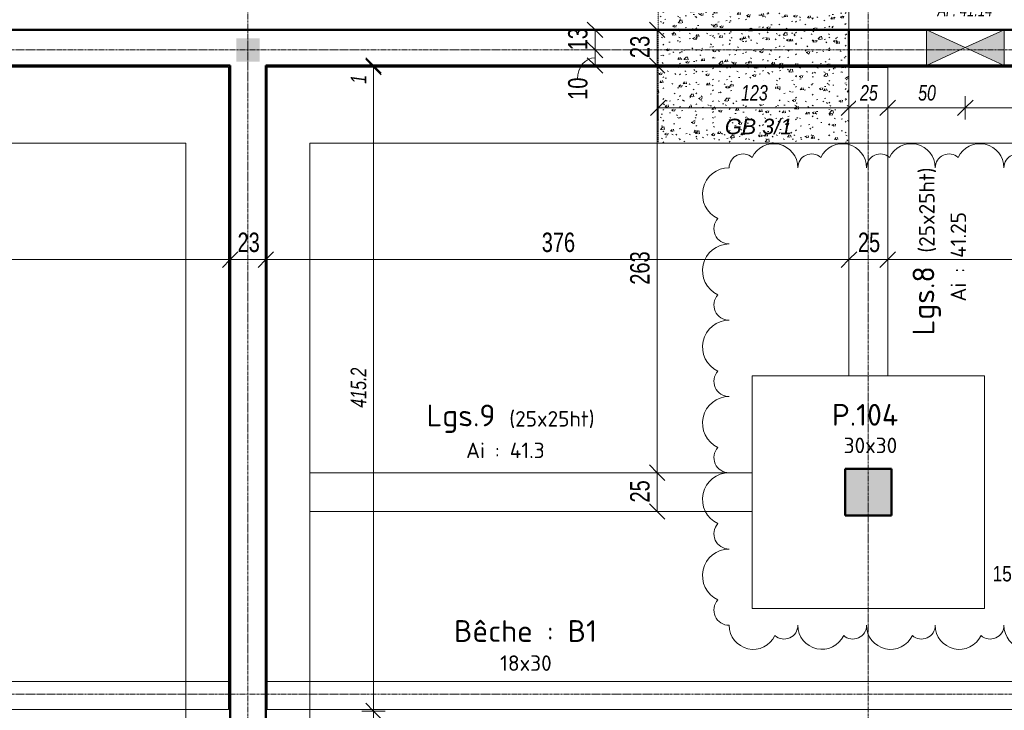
# Model space of a CAD drawing. Header units: millimetres. Extents: x 3690 to 285311, y -2348 to 78336.
# Tile 27 of 46: x 93734 to 100082, y 57482 to 61934. Entities that reach past the tile are written whole.
import ezdxf

# ---------------------------------------------------------------- set-up
doc = ezdxf.new("R2010")
doc.units = ezdxf.units.MM
for name, pattern in [('Ligne de quadrillage', [22.225, 12.7, -3.175, 3.175, -3.175]), ('Tiret 1_16_', [3.175, 1.5875, -1.5875]), ('tiret perso', [2.6, 1.3, -1.3])]:
    doc.linetypes.add(name, pattern=pattern)
for name, color, linetype, lineweight in [('A-ANNO-DIMS', 211, 'Continuous', 9), ('A-ANNO-DIMS-50', 211, 'Continuous', 9), ('A-DETL', 90, 'Continuous', 5), ('A-DETL-GENF', 92, 'Continuous', 5), ('A-FLOR', 192, 'Continuous', 5), ('A-FLOR-IDEN', 11, 'Continuous', 9), ('A-FLOR-OTLN', 51, 'Continuous', 5), ('A-GENM', 13, 'Continuous', 5), ('A-GENM-IDEN', 13, 'Continuous', 9), ('A-WALL', 113, 'Continuous', 9), ('G-ANNO-REVC', 71, 'Continuous', 9), ('G-ANNO-TEXT', 231, 'Continuous', 9), ('S-BEAM', 12, 'Continuous', 5), ('S-BEAM-IDEN', 2, 'Continuous', 9), ('S-COLS', 52, 'Continuous', 5), ('S-COLS-IDEN', 171, 'Continuous', 9), ('S-FNDN', 32, 'Continuous', 9), ('S-FNDN-IDEN', 2, 'Continuous', 9), ('S-GRID', 1, 'Continuous', 9)]:
    doc.layers.add(name, color=color, linetype=linetype, lineweight=lineweight)
doc.styles.add('Arial Narrow_5', font='ARIALN.TTF', dxfattribs={"width": 0.9, "height": 125})
doc.styles.add('Arial Narrow_I', font='ARIALNI.TTF', dxfattribs={"width": 0.9, "height": 100})
doc.styles.add('Arial_6', font='arial.ttf', dxfattribs={"width": 0.8, "height": 100})
doc.styles.add('Arial_I_1', font='ariali.ttf', dxfattribs={"height": 100})
doc.styles.add('Arial_I_2', font='ariali.ttf', dxfattribs={"width": 0.75, "height": 80})
doc.styles.add('ISOCPEUR', font='isocpeur.ttf', dxfattribs={"height": 100})
doc.styles.add('ISOCPEUR_B', font='txt', dxfattribs={"height": 140})
doc.dimstyles.new('AB6_1_50_-_GB', dxfattribs={"dimscale": 304.8, "dimtxt": 127.928872, "dimasz": 0.328084, "dimexe": 0.246063, "dimexo": 0.0625, "dimgap": 0.04101, "dimtad": 1, "dimdec": 0, "dimlfac": 0.1, "dimdsep": 46, "dimtxsty": 'Arial Narrow_5', "dimblk1": 'OBLIQUE', "dimblk2": 'OBLIQUE', "dimsah": 1, "dimcen": 0.09, "dimazin": 0, "dimtfac": 1, "dimtdec": 4, "dimtix": 1, "dimtmove": 0, "dimatfit": 3, "dimfxl": 0.246063, "dimfxlon": 1, "dimtvp": 1, "dimtolj": 1, "dimtzin": 0, "dimarcsym": 2})
doc.dimstyles.new('AB6_1_50_-_GB_2', dxfattribs={"dimscale": 304.8, "dimtxt": 127.928872, "dimasz": 0.328084, "dimexe": 0.246063, "dimexo": 0.0625, "dimgap": 0.04101, "dimtad": 1, "dimdec": 0, "dimlfac": 0.1, "dimdsep": 46, "dimtxsty": 'Arial Narrow_5', "dimblk1": 'OBLIQUE', "dimblk2": 'OBLIQUE', "dimsah": 1, "dimcen": 0.09, "dimazin": 0, "dimtfac": 1, "dimtdec": 4, "dimtix": 1, "dimtmove": 1, "dimatfit": 3, "dimfxl": 0.246063, "dimfxlon": 1, "dimtvp": 1, "dimtolj": 1, "dimtzin": 0, "dimarcsym": 2})
doc.dimstyles.new('AB6_1_50_-_GB_Italique', dxfattribs={"dimscale": 304.8, "dimtxt": 102.343097, "dimasz": 0.328084, "dimexe": 0.246063, "dimexo": 0.0625, "dimgap": 0.057415, "dimtad": 1, "dimdec": 1, "dimlfac": 0.1, "dimrnd": 0.1, "dimdsep": 46, "dimtxsty": 'Arial Narrow_I', "dimblk1": 'OBLIQUE', "dimblk2": 'OBLIQUE', "dimsah": 1, "dimcen": 0.09, "dimazin": 0, "dimtfac": 1, "dimtdec": 4, "dimtix": 1, "dimtmove": 0, "dimatfit": 3, "dimfxl": 0.246063, "dimfxlon": 1, "dimtvp": 1, "dimtfill": 1, "dimtolj": 1, "dimtzin": 0, "dimarcsym": 2})
doc.dimstyles.new('AB6_1_50_-_GB_Italique_2', dxfattribs={"dimscale": 304.8, "dimtxt": 102.343097, "dimasz": 0.328084, "dimexe": 0.246063, "dimexo": 0.0625, "dimgap": 0.057415, "dimtad": 1, "dimdec": 1, "dimlfac": 0.1, "dimrnd": 0.1, "dimdsep": 46, "dimtxsty": 'Arial Narrow_I', "dimblk1": 'OBLIQUE', "dimblk2": 'OBLIQUE', "dimsah": 1, "dimcen": 0.09, "dimazin": 0, "dimtfac": 1, "dimtdec": 4, "dimtix": 1, "dimtmove": 2, "dimatfit": 3, "dimfxl": 0.246063, "dimfxlon": 1, "dimtvp": 1, "dimtfill": 1, "dimtolj": 1, "dimtzin": 0, "dimarcsym": 2})

# ---------------------------------------------------------------- blocks, each defined once
blk = doc.blocks.new('G_POTEAU-RECT - 30x30-2991711-Fondations variante')
at = {"layer": 'S-COLS', "color": 10, "lineweight": 50}
for p, q in [((-150, -150), (-150, 150)), ((-150, 150), (150, 150)), ((-150, 150), (150, 150)), ((-150, -150), (-150, 150)), ((150, 150), (150, -150)), ((150, 150), (150, -150)), ((150, -150), (-150, -150)), ((150, -150), (-150, -150))]:
    blk.add_line(p, q, dxfattribs=at)
blk = doc.blocks.new('ECBIM_BIM_RESA VOILE RECTANGULAIRE - ECBIM_BIM_RESA VOILE RECTANGULAIRE-3039089-Fondations variante')
at = {"layer": 'A-DETL-GENF'}
for points in [[(2751.9, 59865.6), (3001.9, 59980.6), (2751.9, 60095.6)], [(3251.9, 59865.6), (3251.9, 60095.6), (3001.9, 59980.6)]]:
    blk.add_hatch(color=256, dxfattribs=at).paths.add_polyline_path(points)
for p, q in [((2751.9, 60095.6), (3001.9, 59980.6)), ((2751.9, 59865.6), (2751.9, 60095.6)), ((3001.9, 59980.6), (3251.9, 60095.6)), ((3251.9, 60095.6), (3251.9, 59865.6)), ((3001.9, 59980.6), (2751.9, 59865.6)), ((3251.9, 59865.6), (3001.9, 59980.6))]:
    blk.add_line(p, q, dxfattribs=at)
blk = doc.blocks.new('DIMBLOCK117-Fondations variante')
at = {"layer": 'A-ANNO-DIMS-50'}
for p, q in [((99330.5, 60387.2), (99330.5, 60462.2)), ((103090.5, 60387.2), (103090.5, 60462.2)), ((103090.5, 60387.2), (99330.5, 60387.2)), ((99330.5, 60387.2), (99330.5, 60312.2)), ((103090.5, 60387.2), (103090.5, 60312.2))]:
    blk.add_line(p, q, dxfattribs=at)
at = {"layer": 'A-ANNO-DIMS-50', "lineweight": 18}
for p, q in [((99330.5, 60387.2), (99380.5, 60437.2)), ((103090.5, 60387.2), (103140.5, 60437.2)), ((99330.5, 60387.2), (99280.5, 60337.2)), ((103090.5, 60387.2), (103040.5, 60337.2))]:
    blk.add_line(p, q, dxfattribs=at)
at = {"layer": 'A-ANNO-DIMS-50', "color": 0, "insert": (101109.9, 60561.2), "char_height": 125, "width": 241.237, "attachment_point": 1, "line_spacing_factor": 0.974696, "style": 'Arial Narrow_5'}
blk.add_mtext('376', dxfattribs=at)
blk = doc.blocks.new('_Oblique')
at = {"color": 0, "linetype": 'ByBlock', "lineweight": -2}
blk.add_line((-0.5, -0.5), (0.5, 0.5), dxfattribs=at)
blk = doc.blocks.new('DIMBLOCK118-Fondations variante')
at = {"layer": 'A-ANNO-DIMS-50'}
for p, q in [((99080.5, 60387.2), (99080.5, 60462.2)), ((99330.5, 60387.2), (99330.5, 60462.2)), ((99330.5, 60387.2), (99080.5, 60387.2)), ((99080.5, 60387.2), (99080.5, 60312.2)), ((99330.5, 60387.2), (99330.5, 60312.2))]:
    blk.add_line(p, q, dxfattribs=at)
at = {"layer": 'A-ANNO-DIMS-50', "lineweight": 18}
for p, q in [((99080.5, 60387.2), (99130.5, 60437.2)), ((99330.5, 60387.2), (99380.5, 60437.2)), ((99080.5, 60387.2), (99030.5, 60337.2)), ((99330.5, 60387.2), (99280.5, 60337.2))]:
    blk.add_line(p, q, dxfattribs=at)
at = {"layer": 'A-ANNO-DIMS-50', "color": 0, "insert": (99138.4, 60561.2), "char_height": 125, "width": 160.825, "attachment_point": 1, "line_spacing_factor": 0.974696, "style": 'Arial Narrow_5'}
blk.add_mtext('25', dxfattribs=at)
blk = doc.blocks.new('DIMBLOCK119-Fondations variante')
at = {"layer": 'A-ANNO-DIMS-50'}
for p, q in [((95320.5, 60387.2), (95320.5, 60462.2)), ((99080.5, 60387.2), (99080.5, 60462.2)), ((99080.5, 60387.2), (95320.5, 60387.2)), ((95320.5, 60387.2), (95320.5, 60312.2)), ((99080.5, 60387.2), (99080.5, 60312.2))]:
    blk.add_line(p, q, dxfattribs=at)
at = {"layer": 'A-ANNO-DIMS-50', "lineweight": 18}
for p, q in [((95320.5, 60387.2), (95370.5, 60437.2)), ((99080.5, 60387.2), (99130.5, 60437.2)), ((95320.5, 60387.2), (95270.5, 60337.2)), ((99080.5, 60387.2), (99030.5, 60337.2))]:
    blk.add_line(p, q, dxfattribs=at)
at = {"layer": 'A-ANNO-DIMS-50', "color": 0, "insert": (97099.9, 60561.2), "char_height": 125, "width": 241.237, "attachment_point": 1, "line_spacing_factor": 0.974696, "style": 'Arial Narrow_5'}
blk.add_mtext('376', dxfattribs=at)
blk = doc.blocks.new('DIMBLOCK120-Fondations variante')
at = {"layer": 'A-ANNO-DIMS-50'}
for p, q in [((95090.5, 60387.2), (95090.5, 60462.2)), ((95320.5, 60387.2), (95320.5, 60462.2)), ((95320.5, 60387.2), (95090.5, 60387.2)), ((95090.5, 60387.2), (95090.5, 60312.2)), ((95320.5, 60387.2), (95320.5, 60312.2))]:
    blk.add_line(p, q, dxfattribs=at)
at = {"layer": 'A-ANNO-DIMS-50', "lineweight": 18}
for p, q in [((95090.5, 60387.2), (95140.5, 60437.2)), ((95320.5, 60387.2), (95370.5, 60437.2)), ((95090.5, 60387.2), (95040.5, 60337.2)), ((95320.5, 60387.2), (95270.5, 60337.2))]:
    blk.add_line(p, q, dxfattribs=at)
at = {"layer": 'A-ANNO-DIMS-50', "color": 0, "insert": (95138.4, 60561.2), "char_height": 125, "width": 160.825, "attachment_point": 1, "line_spacing_factor": 0.974696, "style": 'Arial Narrow_5'}
blk.add_mtext('23', dxfattribs=at)
blk = doc.blocks.new('DIMBLOCK121-Fondations variante')
at = {"layer": 'A-ANNO-DIMS-50'}
for p, q in [((91320.5, 60387.2), (91320.5, 60462.2)), ((95090.5, 60387.2), (95090.5, 60462.2)), ((95090.5, 60387.2), (91320.5, 60387.2)), ((91320.5, 60387.2), (91320.5, 60312.2)), ((95090.5, 60387.2), (95090.5, 60312.2))]:
    blk.add_line(p, q, dxfattribs=at)
at = {"layer": 'A-ANNO-DIMS-50', "lineweight": 18}
for p, q in [((91320.5, 60387.2), (91370.5, 60437.2)), ((95090.5, 60387.2), (95140.5, 60437.2)), ((91320.5, 60387.2), (91270.5, 60337.2)), ((95090.5, 60387.2), (95040.5, 60337.2))]:
    blk.add_line(p, q, dxfattribs=at)
at = {"layer": 'A-ANNO-DIMS-50', "color": 0, "insert": (93104.9, 60561.2), "char_height": 125, "width": 241.237, "attachment_point": 1, "line_spacing_factor": 0.974696, "style": 'Arial Narrow_5'}
blk.add_mtext('377', dxfattribs=at)
blk = doc.blocks.new('DIMBLOCK182-Fondations variante')
at = {"layer": 'A-ANNO-DIMS-50', "lineweight": 18}
for p, q in [((96014.7, 61638.6), (95964.7, 61688.6)), ((96014.7, 61628.6), (95964.7, 61678.6)), ((96014.7, 61638.6), (96064.7, 61588.6)), ((96014.7, 61628.6), (96064.7, 61578.6))]:
    blk.add_line(p, q, dxfattribs=at)
at = {"layer": 'A-ANNO-DIMS-50'}
for p, q in [((96014.7, 61638.6), (95939.7, 61638.6)), ((96014.7, 61628.6), (95939.7, 61628.6)), ((96014.7, 61638.6), (96014.7, 61628.6)), ((96014.7, 61638.6), (96089.7, 61638.6)), ((96014.7, 61628.6), (96089.7, 61628.6))]:
    blk.add_line(p, q, dxfattribs=at)
at = {"layer": 'A-ANNO-DIMS-50', "color": 0, "insert": (95868, 61520.9), "char_height": 100, "width": 64.33, "attachment_point": 1, "rotation": 90, "line_spacing_factor": 0.974696, "style": 'Arial Narrow_I', "bg_fill": 3, "box_fill_scale": 1.25, "bg_fill_color": 256, "bg_fill_true_color": 13158600, "bg_fill_transparency": 0}
blk.add_mtext('\\fArial Narrow|b0|i1|c0|p34|;\\W.9;1', dxfattribs=at)
blk = doc.blocks.new('DIMBLOCK183-Fondations variante')
at = {"layer": 'A-ANNO-DIMS-50', "lineweight": 18}
for p, q in [((96014.7, 61628.6), (95964.7, 61678.6)), ((96014.7, 61628.6), (96064.7, 61578.6)), ((96014.7, 57477), (95964.7, 57527)), ((96014.7, 57477), (96064.7, 57427))]:
    blk.add_line(p, q, dxfattribs=at)
at = {"layer": 'A-ANNO-DIMS-50'}
for p, q in [((96014.7, 61628.6), (95939.7, 61628.6)), ((96014.7, 61628.6), (96014.7, 57477)), ((96014.7, 61628.6), (96089.7, 61628.6)), ((96014.7, 57477), (95939.7, 57477)), ((96014.7, 57477), (96089.7, 57477))]:
    blk.add_line(p, q, dxfattribs=at)
at = {"layer": 'A-ANNO-DIMS-50', "color": 0, "insert": (95868, 59432.6), "char_height": 100, "width": 288.51, "attachment_point": 1, "rotation": 90, "line_spacing_factor": 0.974696, "style": 'Arial Narrow_I', "bg_fill": 3, "box_fill_scale": 1.25, "bg_fill_color": 256, "bg_fill_true_color": 13158600, "bg_fill_transparency": 0}
blk.add_mtext('415.2', dxfattribs=at)
blk = doc.blocks.new('DIMBLOCK184-Fondations variante')
at = {"layer": 'A-ANNO-DIMS-50', "lineweight": 18}
for p, q in [((96014.7, 57477), (95964.7, 57527)), ((96014.7, 57477), (96064.7, 57427)), ((96014.7, 53545.4), (95964.7, 53595.4)), ((96014.7, 53545.4), (96064.7, 53495.4))]:
    blk.add_line(p, q, dxfattribs=at)
at = {"layer": 'A-ANNO-DIMS-50'}
for p, q in [((96014.7, 57477), (95939.7, 57477)), ((96014.7, 57477), (96014.7, 53545.4)), ((96014.7, 57477), (96089.7, 57477)), ((96014.7, 53545.4), (95939.7, 53545.4)), ((96014.7, 53545.4), (96089.7, 53545.4))]:
    blk.add_line(p, q, dxfattribs=at)
at = {"layer": 'A-ANNO-DIMS-50', "color": 0, "insert": (95868, 55391), "char_height": 100, "width": 288.51, "attachment_point": 1, "rotation": 90, "line_spacing_factor": 0.974696, "style": 'Arial Narrow_I', "bg_fill": 3, "box_fill_scale": 1.25, "bg_fill_color": 256, "bg_fill_true_color": 13158600, "bg_fill_transparency": 0}
blk.add_mtext('393.2', dxfattribs=at)
blk = doc.blocks.new('DIMBLOCK189-Fondations variante')
at = {"layer": 'A-ANNO-DIMS-50', "lineweight": 18}
for p, q in [((97843.7, 59013.6), (97793.7, 59063.6)), ((97843.7, 59013.6), (97893.7, 58963.6)), ((97843.7, 58763.6), (97793.7, 58813.6)), ((97843.7, 58763.6), (97893.7, 58713.6))]:
    blk.add_line(p, q, dxfattribs=at)
at = {"layer": 'A-ANNO-DIMS-50'}
for p, q in [((97843.7, 59013.6), (97768.7, 59013.6)), ((97843.7, 58763.6), (97843.7, 59013.6)), ((97843.7, 59013.6), (97918.7, 59013.6)), ((97843.7, 58763.6), (97768.7, 58763.6)), ((97843.7, 58763.6), (97918.7, 58763.6))]:
    blk.add_line(p, q, dxfattribs=at)
at = {"layer": 'A-ANNO-DIMS-50', "color": 0, "insert": (97669.6, 58821.5), "char_height": 125, "width": 160.825, "attachment_point": 1, "rotation": 90, "line_spacing_factor": 0.974696, "style": 'Arial Narrow_5'}
blk.add_mtext('25', dxfattribs=at)
blk = doc.blocks.new('DIMBLOCK190-Fondations variante')
at = {"layer": 'A-ANNO-DIMS-50', "lineweight": 18}
for p, q in [((97843.7, 61638.6), (97793.7, 61688.6)), ((97843.7, 61638.6), (97893.7, 61588.6)), ((97843.7, 59013.6), (97793.7, 59063.6)), ((97843.7, 59013.6), (97893.7, 58963.6))]:
    blk.add_line(p, q, dxfattribs=at)
at = {"layer": 'A-ANNO-DIMS-50'}
for p, q in [((97843.7, 61638.6), (97768.7, 61638.6)), ((97843.7, 59013.6), (97843.7, 61638.6)), ((97843.7, 61638.6), (97918.7, 61638.6)), ((97843.7, 59013.6), (97768.7, 59013.6)), ((97843.7, 59013.6), (97918.7, 59013.6))]:
    blk.add_line(p, q, dxfattribs=at)
at = {"layer": 'A-ANNO-DIMS-50', "color": 0, "insert": (97669.6, 60225.5), "char_height": 125, "width": 241.237, "attachment_point": 1, "rotation": 90, "line_spacing_factor": 0.974696, "style": 'Arial Narrow_5'}
blk.add_mtext('263', dxfattribs=at)
blk = doc.blocks.new('DIMBLOCK191-Fondations variante')
at = {"layer": 'A-ANNO-DIMS-50', "lineweight": 18}
for p, q in [((97843.7, 61868.6), (97793.7, 61918.6)), ((97843.7, 61868.6), (97893.7, 61818.6)), ((97843.7, 61638.6), (97793.7, 61688.6)), ((97843.7, 61638.6), (97893.7, 61588.6))]:
    blk.add_line(p, q, dxfattribs=at)
at = {"layer": 'A-ANNO-DIMS-50'}
for p, q in [((97843.7, 61868.6), (97768.7, 61868.6)), ((97843.7, 61638.6), (97843.7, 61868.6)), ((97843.7, 61868.6), (97918.7, 61868.6)), ((97843.7, 61638.6), (97768.7, 61638.6)), ((97843.7, 61638.6), (97918.7, 61638.6))]:
    blk.add_line(p, q, dxfattribs=at)
at = {"layer": 'A-ANNO-DIMS-50', "color": 0, "insert": (97669.6, 61686.5), "char_height": 125, "width": 160.825, "attachment_point": 1, "rotation": 90, "line_spacing_factor": 0.974696, "style": 'Arial Narrow_5'}
blk.add_mtext('23', dxfattribs=at)
blk = doc.blocks.new('Family - ___-3249061-Fondations variante')
at = {"layer": 'G-ANNO-REVC'}
for centre, radius, start, end in [((21688.5, 60220.7), 155, 357.88638, 152.67761), ((21489.3, 60228.1), 88.6, 46.07606, 177.88638), ((22131.1, 60204.4), 155, 357.88638, 152.67761), ((22573.7, 60188.1), 155, 357.88638, 152.67761), ((23016.2, 60171.7), 155, 357.88638, 152.67761), ((23458.8, 60155.4), 155, 357.88638, 152.67761), ((21931.9, 60211.8), 88.6, 46.07606, 177.88638), ((22374.5, 60195.4), 88.6, 46.07606, 177.88638), ((22817.1, 60179.1), 88.6, 46.07606, 177.88638), ((23259.7, 60162.8), 88.6, 46.07606, 177.88638), ((23901.4, 60139.1), 155, 357.88638, 152.67761), ((24344, 60122.7), 155, 357.88638, 152.67761), ((24786.6, 60106.4), 155, 357.88638, 152.67761), ((21394.4, 60059.4), 172.1, 87.88638, 242.67761), ((23702.3, 60146.4), 88.6, 46.07606, 177.88638), ((24144.9, 60130.1), 88.6, 46.07606, 177.88638), ((24587.5, 60113.8), 88.6, 46.07606, 177.88638), ((24937.9, 60002.4), 98.3, 316.07606, 87.88638), ((24929.7, 59781.3), 172.1, 267.88638, 62.67761), ((21386.3, 59838.3), 98.3, 136.07606, 267.88638), ((21376.3, 59568.1), 172.1, 87.88638, 242.67761), ((24919.8, 59511.1), 98.3, 316.07606, 87.88638), ((24911.6, 59290), 172.1, 267.88638, 62.67761), ((21368.1, 59347), 98.3, 136.07606, 267.88638), ((21358.2, 59076.8), 172.1, 87.88638, 242.67761), ((24901.6, 59019.8), 98.3, 316.07606, 87.88638), ((21350, 58855.7), 98.3, 136.07606, 267.88638), ((24893.5, 58798.7), 172.1, 267.88638, 62.67761), ((21340, 58585.5), 172.1, 87.88638, 242.67761), ((24883.5, 58528.5), 98.3, 316.07606, 87.88638), ((21331.9, 58364.4), 98.3, 136.07606, 267.88638), ((24875.3, 58307.4), 172.1, 267.88638, 62.67761), ((21321.9, 58094.2), 172.1, 87.88638, 242.67761), ((24865.4, 58037.2), 98.3, 316.07606, 87.88638), ((24857.2, 57816.1), 172.1, 267.88638, 62.67761), ((21313.7, 57873.1), 98.3, 136.07606, 267.88638), ((21303.8, 57602.9), 172.1, 87.88638, 242.67761), ((24847.2, 57545.9), 98.3, 316.07606, 87.88638), ((24839.1, 57324.8), 172.1, 267.88638, 62.67761), ((21295.6, 57381.8), 98.3, 136.07606, 267.88638), ((21446.9, 57277.8), 155, 177.88638, 332.67761), ((21646.1, 57270.5), 88.6, 226.07606, 357.88638), ((21889.5, 57261.5), 155, 177.88638, 332.67761), ((22088.7, 57254.1), 88.6, 226.07606, 357.88638), ((22332.1, 57245.1), 155, 177.88638, 332.67761), ((22531.2, 57237.8), 88.6, 226.07606, 357.88638), ((22774.7, 57228.8), 155, 177.88638, 332.67761), ((22973.8, 57221.5), 88.6, 226.07606, 357.88638), ((23217.3, 57212.5), 155, 177.88638, 332.67761), ((23416.4, 57205.1), 88.6, 226.07606, 357.88638), ((23659.9, 57196.1), 155, 177.88638, 332.67761), ((23859, 57188.8), 88.6, 226.07606, 357.88638), ((24102.5, 57179.8), 155, 177.88638, 332.67761), ((24301.6, 57172.4), 88.6, 226.07606, 357.88638), ((24545, 57163.5), 155, 177.88638, 332.67761), ((24744.2, 57156.1), 88.6, 226.07606, 357.88638)]:
    blk.add_arc(centre, radius, start, end, dxfattribs=at)
blk = doc.blocks.new('DIMBLOCK194-Fondations variante')
at = {"layer": 'A-ANNO-DIMS-50', "lineweight": 18}
for p, q in [((97443.7, 61868.6), (97393.7, 61918.6)), ((97443.7, 61868.6), (97493.7, 61818.6)), ((97443.7, 61738.6), (97393.7, 61788.6)), ((97443.7, 61738.6), (97493.7, 61688.6))]:
    blk.add_line(p, q, dxfattribs=at)
at = {"layer": 'A-ANNO-DIMS-50'}
for p, q in [((97443.7, 61868.6), (97368.7, 61868.6)), ((97443.7, 61868.6), (97443.7, 61738.6)), ((97443.7, 61868.6), (97518.7, 61868.6)), ((97443.7, 61738.6), (97368.7, 61738.6)), ((97443.7, 61738.6), (97518.7, 61738.6))]:
    blk.add_line(p, q, dxfattribs=at)
at = {"layer": 'A-ANNO-DIMS-50', "color": 0, "insert": (97269.6, 61736.5), "char_height": 125, "width": 160.825, "attachment_point": 1, "rotation": 90, "line_spacing_factor": 0.974696, "style": 'Arial Narrow_5'}
blk.add_mtext('13', dxfattribs=at)
blk = doc.blocks.new('DIMBLOCK195-Fondations variante')
at = {"layer": 'A-ANNO-DIMS-50', "lineweight": 18}
for p, q in [((97443.7, 61738.6), (97393.7, 61788.6)), ((97443.7, 61738.6), (97493.7, 61688.6)), ((97443.7, 61638.6), (97393.7, 61688.6)), ((97443.7, 61638.6), (97493.7, 61588.6))]:
    blk.add_line(p, q, dxfattribs=at)
at = {"layer": 'A-ANNO-DIMS-50'}
for p, q in [((97443.7, 61738.6), (97368.7, 61738.6)), ((97443.7, 61738.6), (97443.7, 61638.6)), ((97443.7, 61738.6), (97518.7, 61738.6)), ((97443.7, 61638.6), (97368.7, 61638.6)), ((97443.7, 61638.6), (97518.7, 61638.6))]:
    blk.add_line(p, q, dxfattribs=at)
blk.add_ellipse((97443.7, 61551.5), major_axis=(0, 137.1), ratio=0.831714, start_param=0, end_param=1.570796, dxfattribs=at)
at = {"layer": 'A-ANNO-DIMS-50', "color": 0, "insert": (97269.6, 61417.4), "char_height": 125, "width": 160.825, "attachment_point": 1, "rotation": 90, "line_spacing_factor": 0.974696, "style": 'Arial Narrow_5'}
blk.add_mtext('10', dxfattribs=at)
blk = doc.blocks.new('DIMBLOCK223-Fondations variante')
at = {"layer": 'A-ANNO-DIMS-50'}
for p, q in [((97850.5, 61365.7), (97850.5, 61440.7)), ((99080.5, 61365.7), (99080.5, 61440.7)), ((97850.5, 61365.7), (99080.5, 61365.7)), ((97850.5, 61365.7), (97850.5, 61290.7)), ((99080.5, 61365.7), (99080.5, 61290.7))]:
    blk.add_line(p, q, dxfattribs=at)
at = {"layer": 'A-ANNO-DIMS-50', "lineweight": 18}
for p, q in [((97850.5, 61365.7), (97900.5, 61415.7)), ((99080.5, 61365.7), (99130.5, 61415.7)), ((97850.5, 61365.7), (97800.5, 61315.7)), ((99080.5, 61365.7), (99030.5, 61315.7))]:
    blk.add_line(p, q, dxfattribs=at)
at = {"layer": 'A-ANNO-DIMS-50', "color": 0, "insert": (98385, 61512.5), "char_height": 100, "width": 192.99, "attachment_point": 1, "line_spacing_factor": 0.974696, "style": 'Arial Narrow_I', "bg_fill": 3, "box_fill_scale": 1.25, "bg_fill_color": 256, "bg_fill_true_color": 13158600, "bg_fill_transparency": 0}
blk.add_mtext('123', dxfattribs=at)
blk = doc.blocks.new('DIMBLOCK224-Fondations variante')
at = {"layer": 'A-ANNO-DIMS-50'}
for p, q in [((99080.5, 61365.7), (99080.5, 61440.7)), ((99330.5, 61365.7), (99330.5, 61440.7)), ((99080.5, 61365.7), (99330.5, 61365.7)), ((99080.5, 61365.7), (99080.5, 61290.7)), ((99330.5, 61365.7), (99330.5, 61290.7))]:
    blk.add_line(p, q, dxfattribs=at)
at = {"layer": 'A-ANNO-DIMS-50', "lineweight": 18}
for p, q in [((99080.5, 61365.7), (99130.5, 61415.7)), ((99330.5, 61365.7), (99380.5, 61415.7)), ((99080.5, 61365.7), (99030.5, 61315.7)), ((99330.5, 61365.7), (99280.5, 61315.7))]:
    blk.add_line(p, q, dxfattribs=at)
at = {"layer": 'A-ANNO-DIMS-50', "color": 0, "insert": (99151.8, 61512.5), "char_height": 100, "width": 128.66, "attachment_point": 1, "line_spacing_factor": 0.974696, "style": 'Arial Narrow_I', "bg_fill": 3, "box_fill_scale": 1.25, "bg_fill_color": 256, "bg_fill_true_color": 13158600, "bg_fill_transparency": 0}
blk.add_mtext('25', dxfattribs=at)
blk = doc.blocks.new('DIMBLOCK225-Fondations variante')
at = {"layer": 'A-ANNO-DIMS-50'}
for p, q in [((99330.5, 61365.7), (99330.5, 61440.7)), ((99830.5, 61365.7), (99830.5, 61440.7)), ((99330.5, 61365.7), (99830.5, 61365.7)), ((99330.5, 61365.7), (99330.5, 61290.7)), ((99830.5, 61365.7), (99830.5, 61290.7))]:
    blk.add_line(p, q, dxfattribs=at)
at = {"layer": 'A-ANNO-DIMS-50', "lineweight": 18}
for p, q in [((99330.5, 61365.7), (99380.5, 61415.7)), ((99830.5, 61365.7), (99880.5, 61415.7)), ((99330.5, 61365.7), (99280.5, 61315.7)), ((99830.5, 61365.7), (99780.5, 61315.7))]:
    blk.add_line(p, q, dxfattribs=at)
at = {"layer": 'A-ANNO-DIMS-50', "color": 0, "insert": (99526.8, 61512.5), "char_height": 100, "width": 128.66, "attachment_point": 1, "line_spacing_factor": 0.974696, "style": 'Arial Narrow_I', "bg_fill": 3, "box_fill_scale": 1.25, "bg_fill_color": 256, "bg_fill_true_color": 13158600, "bg_fill_transparency": 0}
blk.add_mtext('50', dxfattribs=at)
blk = doc.blocks.new('DIMBLOCK226-Fondations variante')
at = {"layer": 'A-ANNO-DIMS-50'}
for p, q in [((99830.5, 61365.7), (99830.5, 61440.7)), ((100580.5, 61365.7), (100580.5, 61440.7)), ((99830.5, 61365.7), (100580.5, 61365.7)), ((99830.5, 61365.7), (99830.5, 61290.7)), ((100580.5, 61365.7), (100580.5, 61290.7))]:
    blk.add_line(p, q, dxfattribs=at)
at = {"layer": 'A-ANNO-DIMS-50', "lineweight": 18}
for p, q in [((99830.5, 61365.7), (99880.5, 61415.7)), ((100580.5, 61365.7), (100630.5, 61415.7)), ((99830.5, 61365.7), (99780.5, 61315.7)), ((100580.5, 61365.7), (100530.5, 61315.7))]:
    blk.add_line(p, q, dxfattribs=at)
at = {"layer": 'A-ANNO-DIMS-50', "color": 0, "insert": (100151.8, 61512.5), "char_height": 100, "width": 128.66, "attachment_point": 1, "line_spacing_factor": 0.974696, "style": 'Arial Narrow_I', "bg_fill": 3, "box_fill_scale": 1.25, "bg_fill_color": 256, "bg_fill_true_color": 13158600, "bg_fill_transparency": 0}
blk.add_mtext('75', dxfattribs=at)

msp = doc.modelspace()

# ---------------------------------------------------------------- hatches: boundary and pattern name
at = {"layer": 'A-DETL-GENF'}
h = msp.add_hatch(dxfattribs=at)
h.set_pattern_fill('FP_28', color=9, style=0, pattern_type=2)
h.set_pattern_definition([(52.114, (341115.62, -829522.59), (151.008547, -7.612692), [15.75, -173.25]), (357.114, (341115.62, -829522.59), (-34.944706, 156.77827), [12.6, -138.6]), (102.565, (341128.2, -829523.22), (116.064576, 149.164008), [13.385, -147.24]), (48.298, (341114.07, -829480.61), (225.250325, -26.469098), [23.625, -259.875]), (98.749, (341132.84, -829482.82), (188.602237, 211.66344), [20.078, -220.86]), (353.298, (341114.07, -829480.61), (188.60032, 211.665725), [18.9, -207.9]), (23.114, (341135.45, -829490.33), (128.384345, -79.868607), [15.75, -173.25]), (328.114, (341135.45, -829490.33), (45.444285, 154.062896), [12.6, -138.6]), (73.565, (341146.15, -829496.99), (173.828512, 74.192558), [13.385, -147.24]), (39.614, (341115.623, -829522.586), (-0.0269162, 69.9543266), [8.382, -128.538, 8.382, -271.443]), (39.614, (341115.623, -829522.586), (-0.0269162, 69.9543266), [-145.302, -132.318, 8.382, -130.743]), (9.614, (341115.62, -829522.586), (52.1517107, 84.8079455), [8.382, -71.838, 8.382, -125.388, -53.025]), (9.614, (341115.62, -829522.586), (52.1517107, 84.8079455), [-213.99, 8.382, -44.643]), (329.614, (341068.824, -829524.314), (112.200791, -0.5978647), [8.382, -44.118, 8.382, -155.418, -217.35]), (329.614, (341068.824, -829524.314), (112.200791, -0.5978647), [-216.3, 8.382, -208.968]), (319.614, (341047.84, -829525.09), (121.609981, 25.525625), [8.382, -59.868, 8.382, -254.748]), (319.614, (341047.84, -829525.09), (121.609981, 25.525625), [-76.632, -100.398, 8.382, -145.968])])
h.paths.add_polyline_path([(97850.46, 61138.56), (99080.46, 61138.56), (99080.46, 62338.56), (97850.46, 62338.56)])
msp.add_hatch(color=8, dxfattribs=at).paths.add_polyline_path([(95130.46, 61663.56), (95280.46, 61663.56), (95280.46, 61813.56), (95130.46, 61813.56)])
at = {"layer": 'A-FLOR'}
msp.add_hatch(color=9, dxfattribs=at).paths.add_polyline_path([(99055.46, 58738.56), (99355.46, 58738.56), (99355.46, 59038.56), (99055.46, 59038.56)])

# ---------------------------------------------------------------- linework, layer by layer
at = {"layer": 'A-DETL', "linetype": 'tiret perso'}
for p, q in [((97850.46, 62338.56), (97850.46, 61138.56)), ((99080.46, 61138.56), (99080.46, 62338.56)), ((99080.46, 61638.56), (99080.46, 61868.56)), ((97850.46, 61138.56), (99080.46, 61138.56))]:
    msp.add_line(p, q, dxfattribs=at)
at = {"layer": 'A-FLOR', "color": 7}
for p, q in [((95080.46, 61628.56), (91330.46, 61628.56)), ((103080.46, 61628.56), (95330.46, 61628.56)), ((95080.46, 57486.98), (95080.46, 57666.98)), ((95330.46, 57666.98), (95330.46, 57486.98)), ((91330.46, 57486.98), (95080.46, 57486.98)), ((95330.46, 57486.98), (103080.46, 57486.98))]:
    msp.add_line(p, q, dxfattribs=at)
at = {"layer": 'A-FLOR'}
for p, q in [((95080.46, 61628.56), (95080.46, 57666.98)), ((95330.46, 57666.98), (95330.46, 61628.56))]:
    msp.add_line(p, q, dxfattribs=at)
at = {"layer": 'A-FLOR-OTLN', "color": 7, "linetype": 'Tiret 1_16_'}
for p, q in [((91330.46, 57666.98), (95080.46, 57666.98)), ((95080.46, 57666.98), (91330.46, 57666.98)), ((95080.46, 57486.98), (95080.46, 57666.98)), ((95330.46, 57666.98), (95330.46, 57486.98)), ((95330.46, 57666.98), (103080.46, 57666.98)), ((103080.46, 57666.98), (95330.46, 57666.98)), ((91330.46, 57486.98), (95080.46, 57486.98)), ((95330.46, 57486.98), (103080.46, 57486.98))]:
    msp.add_line(p, q, dxfattribs=at)
at = {"layer": 'A-GENM', "lineweight": 9}
for p, q in [((100080.46, 61868.56), (99580.46, 61868.56)), ((99580.46, 61868.56), (100080.46, 61868.56)), ((99580.46, 61638.56), (99580.46, 61868.56)), ((99580.46, 61638.56), (99580.46, 61868.56)), ((100080.46, 61868.56), (100080.46, 61638.56)), ((100080.46, 61638.56), (100080.46, 61868.56)), ((100080.46, 61638.56), (99580.46, 61638.56)), ((99580.46, 61638.56), (100080.46, 61638.56))]:
    msp.add_line(p, q, dxfattribs=at)
at = {"layer": 'A-WALL', "lineweight": 50}
for p, q in [((99080.46, 61868.56), (86835.46, 61868.56)), ((107335.46, 61868.56), (99080.46, 61868.56)), ((99080.46, 61868.56), (99080.46, 61638.56)), ((91320.46, 61638.56), (95090.46, 61638.56)), ((95090.46, 61638.56), (95090.46, 53535.4)), ((95320.46, 53535.4), (95320.46, 61638.56)), ((95320.46, 61638.56), (103090.46, 61638.56))]:
    msp.add_line(p, q, dxfattribs=at)
at = {"layer": 'A-WALL'}
msp.add_line((95090.46, 61638.56), (95090.46, 61638.56), dxfattribs=at)
at = {"layer": 'S-BEAM'}
for p, q in [((99080.46, 61625.86), (99330.46, 61625.86)), ((99330.46, 61625.86), (99080.46, 61625.86)), ((99080.46, 61625.86), (99080.46, 61138.56)), ((99080.46, 59638.56), (99080.46, 61625.86)), ((99330.46, 59638.56), (99330.46, 61625.86)), ((99330.46, 59638.56), (99330.46, 61625.86)), ((99080.46, 61138.56), (99080.46, 59638.56)), ((99080.46, 59638.56), (99330.46, 59638.56)), ((99330.46, 59638.56), (99080.46, 59638.56)), ((95605.46, 59013.56), (95605.46, 58763.56)), ((98455.46, 59013.56), (95605.46, 59013.56)), ((95605.46, 58763.56), (95605.46, 59013.56)), ((98455.46, 59013.56), (95605.46, 59013.56)), ((98455.46, 58763.56), (98455.46, 59013.56)), ((98455.46, 59013.56), (98455.46, 58763.56)), ((95605.46, 58763.56), (98455.46, 58763.56)), ((98455.46, 58763.56), (95605.46, 58763.56))]:
    msp.add_line(p, q, dxfattribs=at)
at = {"layer": 'S-FNDN'}
for p, q in [((99080.46, 61138.56), (99080.46, 62338.56)), ((91895.46, 61138.56), (94805.46, 61138.56)), ((94805.46, 61138.56), (94805.46, 53385.4)), ((95605.46, 53385.4), (95605.46, 61138.56)), ((95605.46, 61138.56), (102805.46, 61138.56))]:
    msp.add_line(p, q, dxfattribs=at)
at = {"layer": 'S-FNDN', "lineweight": 5}
for p, q in [((99955.46, 59638.56), (98455.46, 59638.56)), ((98455.46, 59638.56), (98455.46, 59013.56)), ((98455.46, 58138.56), (98455.46, 59638.56)), ((98455.46, 59638.56), (99955.46, 59638.56)), ((99955.46, 58138.56), (99955.46, 59638.56)), ((99955.46, 59638.56), (99955.46, 58138.56)), ((98455.46, 59013.56), (98455.46, 58763.56)), ((98455.46, 58763.56), (98455.46, 58138.56)), ((98455.46, 58138.56), (99955.46, 58138.56)), ((99955.46, 58138.56), (98455.46, 58138.56))]:
    msp.add_line(p, q, dxfattribs=at)
at = {"layer": 'S-GRID', "linetype": 'Ligne de quadrillage'}
for p, q in [((95205.46, 47292.72), (95205.46, 65870.79)), ((99205.46, 47292.72), (99205.46, 65870.79)), ((60593.04, 61738.56), (110150.38, 61738.56)), ((60593.04, 57586.98), (110150.38, 57586.98))]:
    msp.add_line(p, q, dxfattribs=at)

# ---------------------------------------------------------------- block references
at = {"layer": 'A-DETL-GENF', "rotation": 180}
msp.add_blockref('ECBIM_BIM_RESA VOILE RECTANGULAIRE - ECBIM_BIM_RESA VOILE RECTANGULAIRE-3039089-Fondations variante', (102832.36, 121734.12), dxfattribs=at)
at = {"layer": 'S-COLS', "color": 10, "lineweight": 50}
msp.add_blockref('G_POTEAU-RECT - 30x30-2991711-Fondations variante', (99205.46, 58888.56), dxfattribs=at)

# ---------------------------------------------------------------- texts
at = {"layer": 'A-FLOR-IDEN', "attachment_point": 1}
for s, insert, char_height, width, style in [('Bêche : B1', (96533.77, 58063.1), 140, 1134.3878, 'ISOCPEUR_B'), ('18x30', (96831.52, 57836.08), 100, 412.8691, 'ISOCPEUR')]:
    msp.add_mtext(s, dxfattribs=dict(at, insert=insert, char_height=char_height, width=width, style=style))
at = {"layer": 'A-GENM-IDEN', "insert": (99651.05, 62035.81), "char_height": 80, "width": 441.9302, "attachment_point": 1, "style": 'Arial_I_2'}
msp.add_mtext('Ai : 41.14', dxfattribs=at)
at = {"layer": 'S-BEAM-IDEN', "attachment_point": 1, "rotation": 90}
for s, insert, char_height, width, style in [('(25x25ht)', (99532.63, 60432.02), 100, 701.4766, 'ISOCPEUR'), ('Ai : 41.25', (99735.63, 60116.39), 100, 709.4934, 'ISOCPEUR'), ('Lgs.8', (99490.75, 59898.51), 140, 553.1644, 'ISOCPEUR_B')]:
    msp.add_mtext(s, dxfattribs=dict(at, insert=insert, char_height=char_height, width=width, style=style))
at = {"layer": 'S-BEAM-IDEN', "attachment_point": 1}
for s, insert, char_height, width, style in [('Lgs.9', (96357.24, 59452.63), 140, 553.1644, 'ISOCPEUR_B'), ('(25x25ht)', (96890.76, 59410.75), 100, 701.4766, 'ISOCPEUR'), ('Ai : 41.3', (96611.63, 59207.74), 100, 621.3078, 'ISOCPEUR')]:
    msp.add_mtext(s, dxfattribs=dict(at, insert=insert, char_height=char_height, width=width, style=style))
at = {"layer": 'S-COLS-IDEN', "attachment_point": 1}
for s, insert, char_height, width, style in [('P.104', (98970.51, 59456.67), 140, 561.1812, 'ISOCPEUR_B'), ('30x30', (99046.24, 59239.6), 100, 440.9281, 'ISOCPEUR')]:
    msp.add_mtext(s, dxfattribs=dict(at, insert=insert, char_height=char_height, width=width, style=style))
at = {"layer": 'S-FNDN-IDEN', "insert": (100006.64, 58412.78), "char_height": 100, "width": 872.236, "attachment_point": 1, "style": 'Arial_6', "bg_fill": 3, "box_fill_scale": 1.25, "bg_fill_color": 256, "bg_fill_true_color": 13158600, "bg_fill_transparency": 0}
msp.add_mtext('150x150x40ht', dxfattribs=at)

# ---------------------------------------------------------------- dimensions: what is measured, and where the dimension line sits
at = {"layer": 'A-ANNO-DIMS'}
for base, p1, p2, angle, override, picture, middle in [((97443.67, 61738.56), (97518.67, 61868.56), (97518.67, 61738.56), 90, {"dimpost": '<>', "dimfxl": 130}, 'DIMBLOCK194-Fondations variante', (97367.35, 61803.56)), ((97843.67, 61868.56), (97768.67, 61638.56), (97768.67, 61868.56), 90, {"dimpost": '<>', "dimfxl": 230}, 'DIMBLOCK191-Fondations variante', (97767.35, 61753.56)), ((97843.67288709, 61638.55970703), (97768.67288709, 59013.55970704), (97768.67288709, 61638.55970703), 90, {"dimpost": '<>', "dimfxl": 2625}, 'DIMBLOCK190-Fondations variante', (97767.35126325, 60326.05970703)), ((91320.46, 60387.19), (95090.46, 60312.19), (91320.46, 60312.19), 0, {"dimpost": '<>', "dimfxl": 3770}, 'DIMBLOCK121-Fondations variante', (93205.46, 60463.51)), ((95320.46, 60387.19), (99080.46, 60312.19), (95320.46, 60312.19), 0, {"dimpost": '<>', "dimfxl": 3760}, 'DIMBLOCK119-Fondations variante', (97200.46, 60463.51)), ((99080.46, 60387.19), (99330.46, 60312.19), (99080.46, 60312.19), 0, {"dimpost": '<>', "dimfxl": 250}, 'DIMBLOCK118-Fondations variante', (99205.46, 60463.51)), ((99330.46, 60387.19), (103090.46, 60312.19), (99330.46, 60312.19), 0, {"dimpost": '<>', "dimfxl": 3760}, 'DIMBLOCK117-Fondations variante', (101210.46, 60463.51)), ((97843.67, 59013.56), (97768.67, 58763.56), (97768.67, 59013.56), 90, {"dimpost": '<>', "dimfxl": 250}, 'DIMBLOCK189-Fondations variante', (97767.35, 58888.56))]:
    dim = msp.add_linear_dim(base=base, p1=p1, p2=p2, angle=angle, dimstyle='AB6_1_50_-_GB', override=override, dxfattribs=at)
    dim.commit()
    dim.dimension.update_dxf_attribs({"geometry": picture, "text_midpoint": middle})
dim = msp.add_linear_dim(base=(97443.67, 61638.56), p1=(97518.67, 61738.56), p2=(97518.67, 61638.56), angle=90, dimstyle='AB6_1_50_-_GB_2', override={"dimpost": '<>', "dimfxl": 100}, dxfattribs=at)
dim.commit()
dim.dimension.update_dxf_attribs({"geometry": 'DIMBLOCK195-Fondations variante', "text_midpoint": (97352.96, 61497.85), "dimtype": 160, "text_rotation": 90})
dim = msp.add_linear_dim(base=(95090.46, 60387.19), p1=(95320.46, 60312.19), p2=(95090.46, 60312.19), dimstyle='AB6_1_50_-_GB', override={"dimpost": '<>', "dimfxl": 230}, dxfattribs=at)
dim.commit()
dim.dimension.update_dxf_attribs({"geometry": 'DIMBLOCK120-Fondations variante', "text_midpoint": (95205.46, 60463.51)})

# ---------------------------------------------------------------- next in the draw order: block references
at = {"layer": 'G-ANNO-REVC', "rotation": 2.113623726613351}
msp.add_blockref('Family - ___-3249061-Fondations variante', (79143.55, 0), dxfattribs=at)

# ---------------------------------------------------------------- next in the draw order: dimensions: what is measured, and where the dimension line sits
at = {"layer": 'A-ANNO-DIMS'}
dim = msp.add_linear_dim(base=(96014.72, 61628.56), p1=(96089.72, 61638.56), p2=(95939.72, 61628.56), angle=90, dimstyle='AB6_1_50_-_GB_Italique_2', override={"dimpost": '<>', "dimfxl": 150.332964}, dxfattribs=at)
dim.commit()
dim.dimension.update_dxf_attribs({"geometry": 'DIMBLOCK182-Fondations variante', "text_midpoint": (95934.64, 61553.11), "dimtype": 160, "text_rotation": 90})

# ---------------------------------------------------------------- next in the draw order: dimensions: what is measured, and where the dimension line sits
dim = msp.add_linear_dim(base=(96014.72, 57476.98), p1=(95939.72, 61628.56), p2=(95939.72, 57476.98), angle=90, dimstyle='AB6_1_50_-_GB_Italique', override={"dimpost": '<>', "dimfxl": 4151.581523}, dxfattribs=at)
dim.commit()
dim.dimension.update_dxf_attribs({"geometry": 'DIMBLOCK183-Fondations variante', "text_midpoint": (95946.16, 59552.77)})
dim = msp.add_linear_dim(base=(99080.46, 61365.75), p1=(97850.46, 61440.75), p2=(99080.46, 61440.75), dimstyle='AB6_1_50_-_GB_Italique', override={"dimpost": '<>', "dimfxl": 1230}, dxfattribs=at)
dim.commit()
dim.dimension.update_dxf_attribs({"geometry": 'DIMBLOCK223-Fondations variante', "text_midpoint": (98465.46, 61434.3)})

# ---------------------------------------------------------------- next in the draw order: texts
at = {"layer": 'G-ANNO-TEXT', "color": 7, "insert": (98280.6, 61295.51), "char_height": 100, "width": 537.1306, "attachment_point": 1, "style": 'Arial_I_1'}
msp.add_mtext('GB 3/1', dxfattribs=at)

# ---------------------------------------------------------------- next in the draw order: dimensions: what is measured, and where the dimension line sits
at = {"layer": 'A-ANNO-DIMS'}
for base, p1, p2, angle, override, picture, middle in [((99330.46, 61365.75), (99080.46, 61440.75), (99330.46, 61440.75), 0, {"dimpost": '<>', "dimfxl": 250}, 'DIMBLOCK224-Fondations variante', (99205.46, 61434.3)), ((96014.72, 53545.4), (95939.72, 57476.98), (95939.72, 53545.4), 90, {"dimpost": '<>', "dimfxl": 3931.581523}, 'DIMBLOCK184-Fondations variante', (95946.16, 55511.19))]:
    dim = msp.add_linear_dim(base=base, p1=p1, p2=p2, angle=angle, dimstyle='AB6_1_50_-_GB_Italique', override=override, dxfattribs=at)
    dim.commit()
    dim.dimension.update_dxf_attribs({"geometry": picture, "text_midpoint": middle})

# ---------------------------------------------------------------- next in the draw order: dimensions: what is measured, and where the dimension line sits
dim = msp.add_linear_dim(base=(99830.46, 61365.75), p1=(99330.46, 61440.75), p2=(99830.46, 61440.75), dimstyle='AB6_1_50_-_GB_Italique', override={"dimpost": '<>', "dimfxl": 500}, dxfattribs=at)
dim.commit()
dim.dimension.update_dxf_attribs({"geometry": 'DIMBLOCK225-Fondations variante', "text_midpoint": (99580.46, 61434.3)})

# ---------------------------------------------------------------- next in the draw order: dimensions: what is measured, and where the dimension line sits
dim = msp.add_linear_dim(base=(100580.46, 61365.75), p1=(99830.46, 61440.75), p2=(100580.46, 61440.75), dimstyle='AB6_1_50_-_GB_Italique', override={"dimpost": '<>', "dimfxl": 750}, dxfattribs=at)
dim.commit()
dim.dimension.update_dxf_attribs({"geometry": 'DIMBLOCK226-Fondations variante', "text_midpoint": (100205.46, 61434.1)})

doc.saveas('drawing.dxf')
